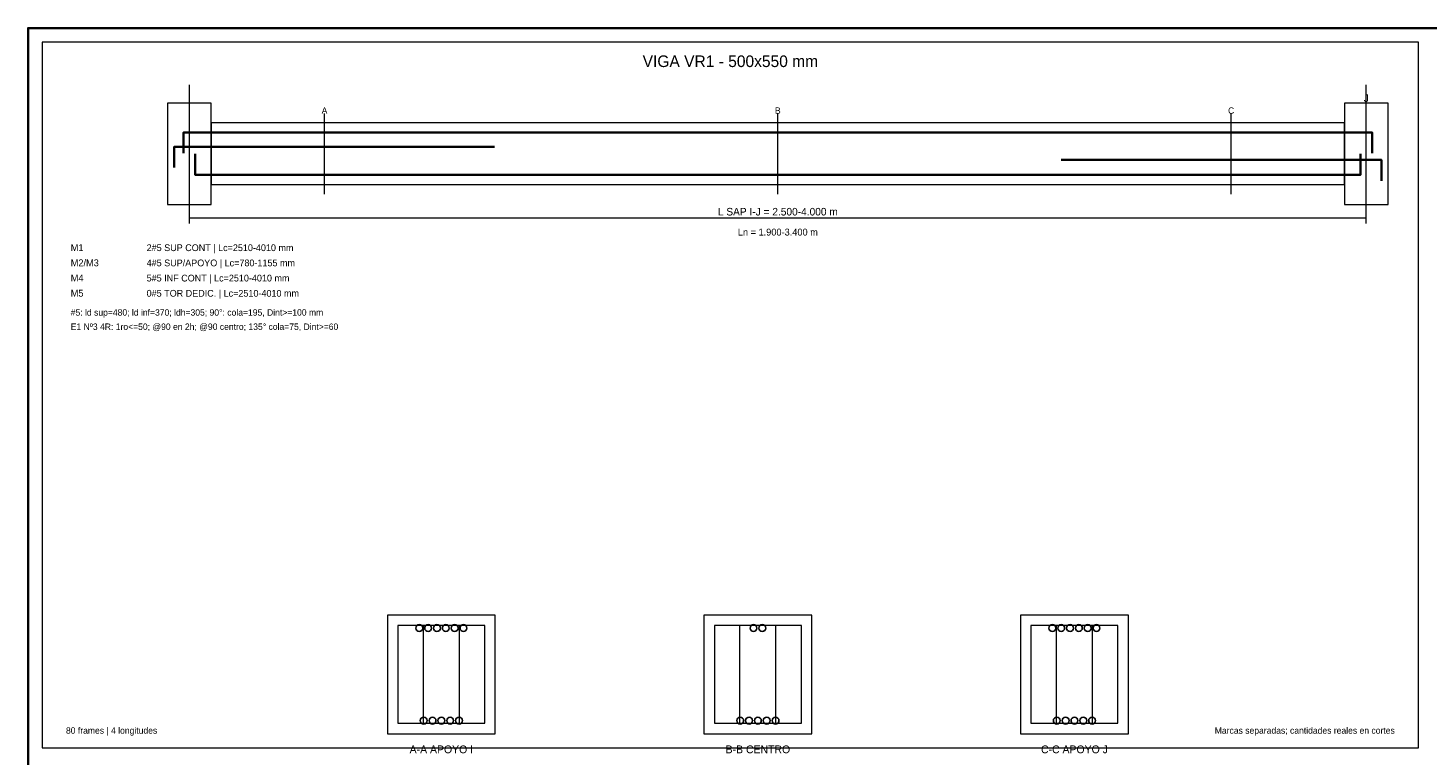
# Model space of a CAD drawing. Header units: millimetres. Extents: x 7 to 700, y 7 to 493.
# Tile 3 of 7: x 7 to 302, y 340 to 493. Entities that reach past the tile are written whole.
import ezdxf
from ezdxf.enums import TextEntityAlignment as Align

# ---------------------------------------------------------------- set-up
doc = ezdxf.new("R2010")
doc.units = ezdxf.units.MM
for name, color, linetype in [('APOYOS', 4, 'Continuous'), ('CONTORNO', 7, 'Continuous'), ('CORTE', 7, 'Continuous'), ('COTAS', 3, 'Continuous'), ('EJES', 8, 'Continuous'), ('ESTRIBOS', 7, 'Continuous'), ('GUIA', 9, 'Continuous'), ('M1_SUP_CONT', 5, 'Continuous'), ('M2_SUP_IZQ', 2, 'Continuous'), ('M3_SUP_DER', 2, 'Continuous'), ('M4_INF_CONT', 1, 'Continuous'), ('MARCO', 7, 'Continuous'), ('TEXTO', 7, 'Continuous'), ('TITULO', 6, 'Continuous')]:
    doc.layers.add(name, color=color, linetype=linetype)

msp = doc.modelspace()

# ---------------------------------------------------------------- linework, layer by layer
at = {"layer": 'APOYOS', "color": 4, "lineweight": 18}
for points in [[(36.4, 455.8), (45.6, 455.8), (45.6, 477.2), (36.4, 477.2)], [(284.4, 455.8), (293.6, 455.8), (293.6, 477.2), (284.4, 477.2)]]:
    msp.add_lwpolyline(points, close=True, dxfattribs=at)
at = {"layer": 'CONTORNO', "color": 7, "lineweight": 18}
msp.add_lwpolyline([(45.6, 460), (284.4, 460), (284.4, 473), (45.6, 473)], close=True, dxfattribs=at)
at = {"layer": 'CORTE', "color": 7, "lineweight": 9}
for p, q in [((69.48, 458), (69.48, 475)), ((165, 458), (165, 475)), ((260.52, 458), (260.52, 475))]:
    msp.add_line(p, q, dxfattribs=at)
at = {"layer": 'CORTE', "color": 7, "lineweight": 20}
for points in [[(82.74, 344.33), (105.46, 344.33), (105.46, 369.33), (82.74, 369.33)], [(149.44, 344.33), (172.16, 344.33), (172.16, 369.33), (149.44, 369.33)], [(216.14, 344.33), (238.86, 344.33), (238.86, 369.33), (216.14, 369.33)]]:
    msp.add_lwpolyline(points, close=True, dxfattribs=at)
at = {"layer": 'COTAS', "color": 3, "lineweight": 15}
for p, q in [((41, 451.8), (41, 454.2)), ((41, 453), (289, 453)), ((289, 451.8), (289, 454.2))]:
    msp.add_line(p, q, dxfattribs=at)
at = {"layer": 'EJES', "color": 8, "lineweight": 9}
for p, q in [((41, 454), (41, 481)), ((289, 454), (289, 481))]:
    msp.add_line(p, q, dxfattribs=at)
at = {"layer": 'ESTRIBOS', "color": 7, "lineweight": 15}
for p, q in [((90.31, 346.53), (90.31, 367.13)), ((97.89, 346.53), (97.89, 367.13)), ((157.01, 346.53), (157.01, 367.13)), ((164.59, 346.53), (164.59, 367.13)), ((223.71, 346.53), (223.71, 367.13)), ((231.29, 346.53), (231.29, 367.13))]:
    msp.add_line(p, q, dxfattribs=at)
at = {"layer": 'ESTRIBOS', "color": 7, "lineweight": 18}
for points in [[(84.94, 346.53), (103.26, 346.53), (103.26, 367.13), (84.94, 367.13)], [(151.64, 346.53), (169.96, 346.53), (169.96, 367.13), (151.64, 367.13)], [(218.34, 346.53), (236.66, 346.53), (236.66, 367.13), (218.34, 367.13)]]:
    msp.add_lwpolyline(points, close=True, dxfattribs=at)
at = {"layer": 'GUIA', "color": 9, "lineweight": 9}
msp.add_lwpolyline([(10, 341.33), (300, 341.33), (300, 490), (10, 490)], close=True, dxfattribs=at)
at = {"layer": 'M1_SUP_CONT', "color": 5, "lineweight": 35}
msp.add_lwpolyline([(39.8, 466.6), (39.8, 471), (290.2, 471), (290.2, 466.6)], dxfattribs=at)
at = {"layer": 'M1_SUP_CONT', "color": 5}
for centre in [(89.45, 366.58), (91.31, 366.58), (93.17, 366.58), (95.03, 366.58), (96.89, 366.58), (98.75, 366.58), (159.87, 366.58), (161.73, 366.58), (222.85, 366.58), (224.71, 366.58), (226.57, 366.58), (228.43, 366.58), (230.29, 366.58), (232.15, 366.58)]:
    msp.add_circle(centre, 0.72, dxfattribs=at)
at = {"layer": 'M2_SUP_IZQ', "color": 2, "lineweight": 35}
msp.add_lwpolyline([(37.8, 463.6), (37.8, 468), (105.3, 468)], dxfattribs=at)
at = {"layer": 'M3_SUP_DER', "color": 2, "lineweight": 35}
msp.add_lwpolyline([(224.7, 465.2), (292.2, 465.2), (292.2, 460.8)], dxfattribs=at)
at = {"layer": 'M4_INF_CONT', "color": 1, "lineweight": 35}
msp.add_lwpolyline([(42.2, 466.5), (42.2, 462.1), (287.8, 462.1), (287.8, 466.5)], dxfattribs=at)
at = {"layer": 'M4_INF_CONT', "color": 1}
for centre in [(90.38, 347.09), (92.24, 347.09), (94.1, 347.09), (95.96, 347.09), (97.82, 347.09), (157.08, 347.09), (158.94, 347.09), (160.8, 347.09), (162.66, 347.09), (164.52, 347.09), (223.78, 347.09), (225.64, 347.09), (227.5, 347.09), (229.36, 347.09), (231.22, 347.09)]:
    msp.add_circle(centre, 0.72, dxfattribs=at)
at = {"layer": 'MARCO', "color": 7, "lineweight": 35}
msp.add_lwpolyline([(7, 7), (700, 7), (700, 493), (7, 493)], close=True, dxfattribs=at)

# ---------------------------------------------------------------- texts
at = {"layer": 'CORTE', "color": 7}
for s, p in [('A', (69.48, 475.6)), ('B', (165, 475.6)), ('C', (260.52, 475.6))]:
    msp.add_text(s, height=1.35, dxfattribs=at).set_placement(p, align=Align.MIDDLE_CENTER)
at = {"layer": 'COTAS', "color": 3}
msp.add_text('L SAP I-J = 2.500-4.000 m', height=1.6, dxfattribs=at).set_placement((165, 454.3), align=Align.MIDDLE_CENTER)
at = {"layer": 'EJES', "color": 8}
for s, p in [('I', (41, 478.2)), ('J', (289, 478.2))]:
    msp.add_text(s, height=1.6, dxfattribs=at).set_placement(p, align=Align.MIDDLE_CENTER)
at = {"layer": 'TEXTO', "color": 7}
for s, height, p in [('Ln = 1.900-3.400 m', 1.45, (165, 450)), ('A-A APOYO I', 1.65, (94.1, 341.03)), ('B-B CENTRO', 1.65, (160.8, 341.03)), ('C-C APOYO J', 1.65, (227.5, 341.03))]:
    msp.add_text(s, height=height, dxfattribs=at).set_placement(p, align=Align.MIDDLE_CENTER)
at = {"layer": 'TEXTO', "color": 5}
for s, height, p in [('M1', 1.45, (16, 446)), ('2#5 SUP CONT | Lc=2510-4010 mm', 1.42, (32, 446))]:
    msp.add_text(s, height=height, dxfattribs=at).set_placement(p)
at = {"layer": 'TEXTO', "color": 2}
for s, height, p in [('M2/M3', 1.45, (16, 442.8)), ('4#5 SUP/APOYO | Lc=780-1155 mm', 1.42, (32, 442.8))]:
    msp.add_text(s, height=height, dxfattribs=at).set_placement(p)
at = {"layer": 'TEXTO', "color": 1}
for s, height, p in [('M4', 1.45, (16, 439.6)), ('5#5 INF CONT | Lc=2510-4010 mm', 1.42, (32, 439.6))]:
    msp.add_text(s, height=height, dxfattribs=at).set_placement(p)
at = {"layer": 'TEXTO', "color": 30}
for s, height, p in [('M5', 1.45, (16, 436.4)), ('0#5 TOR DEDIC. | Lc=2510-4010 mm', 1.42, (32, 436.4))]:
    msp.add_text(s, height=height, dxfattribs=at).set_placement(p)
at = {"layer": 'TEXTO', "color": 7}
for s, p in [('#5: ld sup=480; ld inf=370; ldh=305; 90°: cola=195, Dint>=100 mm', (16, 432.4)), ('E1 Nº3 4R: 1ro<=50; @90 en 2h; @90 centro; 135° cola=75, Dint>=60', (16, 429.4)), ('80 frames | 4 longitudes', (15, 344.33))]:
    msp.add_text(s, height=1.35, dxfattribs=at).set_placement(p)
at = {"layer": 'TEXTO', "color": 3}
msp.add_text('Marcas separadas; cantidades reales en cortes', height=1.35, dxfattribs=at).set_placement((295, 344.33), align=Align.RIGHT)
at = {"layer": 'TITULO', "color": 6}
msp.add_text('VIGA VR1 - 500x550 mm', height=2.45, dxfattribs=at).set_placement((155, 486), align=Align.MIDDLE_CENTER)

doc.saveas('drawing.dxf')
